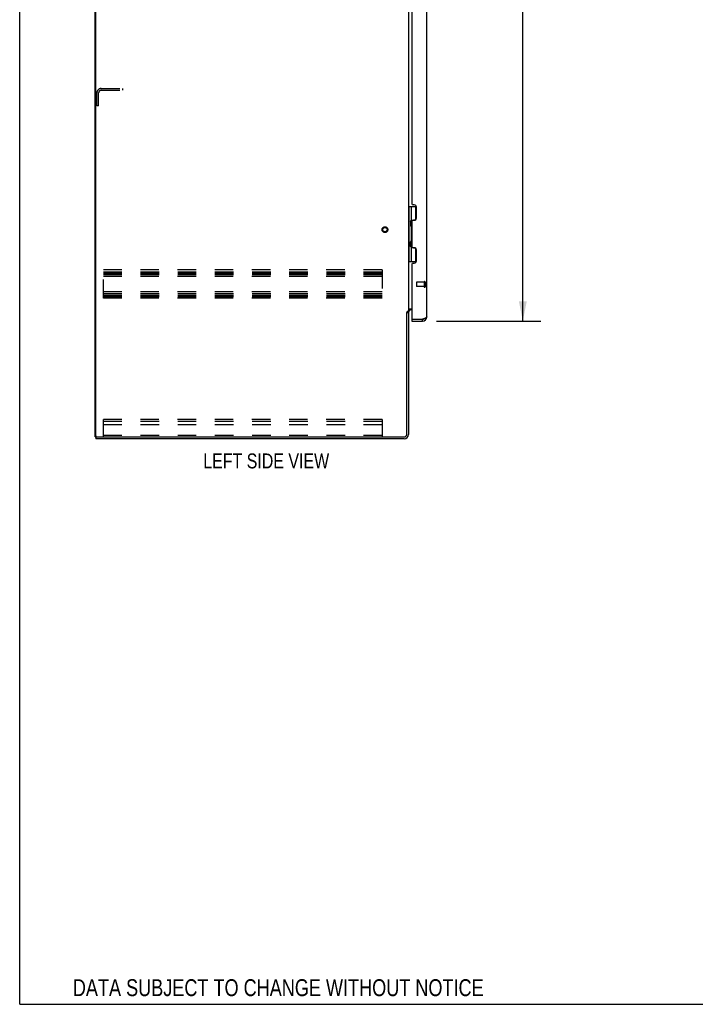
# Model space of a CAD drawing. Header units: inches. Extents: x 0 to 194, y 0 to 126.
# Tile 1 of 48: x 0 to 39, y 0 to 57. Entities that reach past the tile are written whole.
import ezdxf

# ---------------------------------------------------------------- set-up
doc = ezdxf.new("R2010")
doc.units = ezdxf.units.IN
doc.header["$LTSCALE"] = 10.674419
doc.header["$MEASUREMENT"] = 0
doc.linetypes.add('HIDDEN', pattern=[0.2, 0.1, -0.1])
doc.layers.get('0').update_dxf_attribs({"linetype": 'CONTINUOUS'})
for name, color, linetype in [('02___PRT_ALL_AXES', 7, 'CONTINUOUS'), ('DEFAULT_2', 8, 'HIDDEN'), ('DIMENSIONS', 7, 'CONTINUOUS')]:
    doc.layers.add(name, color=color, linetype=linetype)
doc.styles.get("Standard").update_dxf_attribs({"font": 'txt', "width": 0.8})
doc.dimstyles.new('DIMSTYLE_1', dxfattribs={"dimtxt": 0.970402, "dimasz": 1.141649, "dimexe": 0.09, "dimexo": 0.07, "dimgap": 0.0425, "dimtad": 0, "dimtih": 1, "dimtoh": 1, "dimzin": 4, "dimdsep": 46, "dimtxsty": 'Standard', "dimblk": '_FILLED', "dimblk1": '_FILLED', "dimblk2": '_FILLED', "dimcen": 0.09, "dimadec": 0, "dimazin": 0, "dimtfac": 1, "dimtofl": 0, "dimtmove": 0, "dimatfit": 3, "dimldrblk": '_FILLED', "dimfxl": 1, "dimtolj": 1, "dimtzin": 4, "dimarcsym": 0})

# ---------------------------------------------------------------- blocks, each defined once
blk = doc.blocks.new('_FILLED')
at = {"color": 0, "linetype": 'ByBlock'}
blk.add_solid([(0, 0), (-1, 0.2), (-1, -0.2)], dxfattribs=at)
blk = doc.blocks.new('*D12')
at = {"layer": 'DIMENSIONS', "color": 2, "linetype": 'Continuous'}
for p, q in [((23.934, 89.715), (29.918, 89.715)), ((28.891, 89.715), (28.891, 65.904)), ((28.891, 39.215), (28.891, 62.507)), ((23.934, 39.215), (29.918, 39.215))]:
    blk.add_line(p, q, dxfattribs=at)
at = {"layer": 'DIMENSIONS', "color": 2, "linetype": 'Continuous', "xscale": 1.1416490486, "yscale": 1.1416490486, "zscale": 1.1416490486}
for p, rotation in [((28.891, 89.715), 90), ((28.891, 39.215), 270)]:
    blk.add_blockref('_FILLED', p, dxfattribs=dict(at, rotation=rotation))
at = {"layer": 'DIMENSIONS', "color": 2, "linetype": 'Continuous', "insert": (28.891, 65.419), "char_height": 0.9704, "width": 3.88161, "attachment_point": 2, "line_spacing_factor": 0.9}
blk.add_mtext('50.50\\PDOORS', dxfattribs=at)

msp = doc.modelspace()

# ---------------------------------------------------------------- linework, layer by layer
at = {"color": 7, "linetype": 'Continuous'}
for p, q in [((0, 0), (0, 125.581)), ((4.327, 32.569), (4.327, 92.361)), ((22.327, 45.79), (22.772, 45.79)), ((22.366, 42.64), (22.366, 45.79)), ((22.504, 45), (22.504, 45.79)), ((22.721, 45.79), (22.721, 45.021)), ((22.44, 44.936), (22.504, 45)), ((22.44, 44.936), (22.44, 44.675)), ((22.44, 44.675), (22.504, 44.611)), ((22.456, 44.658), (22.456, 44.952)), ((22.705, 45.012), (22.641, 45.012)), ((22.504, 43.819), (22.504, 44.611)), ((22.44, 43.755), (22.504, 43.819)), ((22.44, 43.494), (22.44, 43.755)), ((22.456, 43.477), (22.456, 43.771)), ((22.44, 43.494), (22.504, 43.43)), ((22.504, 42.64), (22.504, 43.43)), ((22.641, 43.418), (22.705, 43.418)), ((22.721, 43.409), (22.721, 42.64)), ((22.327, 42.64), (22.772, 42.64)), ((22.223, 39.705), (22.327, 39.705)), ((22.527, 39.319), (22.547, 39.319)), ((22.527, 39.319), (22.527, 39.215)), ((23.134, 39.215), (23.134, 39.319)), ((4.327, 32.569), (4.441, 32.569)), ((4.379, 32.569), (4.379, 32.465)), ((0, 0), (194.08, 0))]:
    msp.add_line(p, q, dxfattribs=at)
at = {"color": 3, "linetype": 'Continuous'}
for p, q in [((4.379, 32.631), (4.379, 92.298)), ((23.381, 39.461), (23.381, 89.468)), ((22.327, 89.172), (22.327, 39.757)), ((22.527, 62.737), (22.527, 45.943)), ((22.652, 45.88), (22.589, 45.88)), ((22.777, 45.125), (22.777, 45.755)), ((22.527, 44.938), (22.527, 43.492)), ((22.589, 45), (22.652, 45)), ((22.652, 43.429), (22.589, 43.429)), ((22.777, 42.674), (22.777, 43.304)), ((22.527, 42.487), (22.527, 39.339)), ((22.589, 42.549), (22.652, 42.549)), ((22.223, 32.712), (22.223, 39.717)), ((22.327, 39.757), (22.252, 39.757)), ((22.327, 39.718), (22.327, 32.711)), ((22.367, 39.913), (22.527, 39.913)), ((22.527, 39.861), (22.469, 39.861)), ((22.527, 39.215), (23.134, 39.215)), ((22.547, 39.319), (23.134, 39.319)), ((23.164, 39.33), (23.134, 39.319)), ((22.08, 32.465), (4.379, 32.465)), ((4.441, 32.569), (22.08, 32.569))]:
    msp.add_line(p, q, dxfattribs=at)
for points in [[(22.236, 39.739), (22.234, 39.735), (22.233, 39.733), (22.233, 39.732), (22.232, 39.73), (22.231, 39.729), (22.23, 39.727), (22.229, 39.725), (22.228, 39.724), (22.227, 39.722), (22.226, 39.72), (22.224, 39.718), (22.223, 39.717)], [(22.252, 39.757), (22.251, 39.756), (22.249, 39.754), (22.247, 39.753), (22.246, 39.752), (22.244, 39.75), (22.243, 39.749), (22.242, 39.747), (22.241, 39.746), (22.24, 39.745), (22.239, 39.744), (22.238, 39.742), (22.238, 39.741), (22.237, 39.74), (22.236, 39.739)], [(22.347, 39.89), (22.343, 39.887), (22.34, 39.886), (22.338, 39.885), (22.336, 39.884), (22.334, 39.882), (22.332, 39.881), (22.33, 39.879), (22.329, 39.878), (22.328, 39.876), (22.327, 39.875), (22.327, 39.873), (22.327, 39.872)], [(22.367, 39.913), (22.367, 39.911), (22.367, 39.909), (22.367, 39.907), (22.366, 39.905), (22.365, 39.904), (22.364, 39.902), (22.363, 39.9), (22.362, 39.899), (22.36, 39.897), (22.358, 39.896), (22.356, 39.895), (22.354, 39.893), (22.352, 39.892), (22.35, 39.891), (22.347, 39.89)], [(23.236, 39.357), (23.222, 39.352), (23.208, 39.346), (23.193, 39.341), (23.179, 39.335), (23.164, 39.33)], [(23.381, 39.461), (23.38, 39.456), (23.379, 39.45), (23.377, 39.445), (23.374, 39.439), (23.37, 39.434), (23.365, 39.428), (23.359, 39.423), (23.353, 39.417), (23.345, 39.412), (23.337, 39.406), (23.328, 39.401), (23.319, 39.396), (23.309, 39.39), (23.298, 39.385), (23.286, 39.379), (23.274, 39.374), (23.262, 39.368), (23.249, 39.363), (23.236, 39.357)]]:
    msp.add_lwpolyline(points, dxfattribs=at)
for centre, radius, start, end in [((22.589, 45.943), 0.0625, 180, 270), ((22.652, 45.755), 0.125, 0, 90), ((22.589, 44.938), 0.0625, 90, 180), ((22.652, 45.125), 0.125, 270, 360), ((22.589, 43.492), 0.0625, 180, 270), ((22.652, 43.304), 0.125, 0, 90), ((22.589, 42.487), 0.0625, 90, 180), ((22.652, 42.674), 0.125, 270, 360), ((22.469, 39.718), 0.142, 90, 180), ((22.547, 39.339), 0.02, 180, 270), ((23.134, 39.461), 0.246, 270, 360), ((4.441, 32.631), 0.0625, 180, 270), ((22.08, 32.712), 0.143, 270, 360), ((22.08, 32.711), 0.246, 270, 360)]:
    msp.add_arc(centre, radius, start, end, dxfattribs=at)
at = {"color": 7, "linetype": 'Continuous'}
for centre, radius, start, end in [((22.441, 44.908), 0.116, 33.6599, 57.1581), ((22.441, 44.702), 0.116, 302.8419, 317.6099), ((22.976, 44.435), 0.472, 162.1337, 180), ((22.976, 43.994), 0.472, 180, 197.8663), ((22.441, 43.727), 0.116, 42.3901, 57.1581), ((22.441, 43.521), 0.116, 302.8419, 326.338), ((23.134, 39.461), 0.142, 270, 311.3835), ((23.217, 39.63), 0.29, 265.412, 268.4731)]:
    msp.add_arc(centre, radius, start, end, dxfattribs=at)
at = {"layer": '02___PRT_ALL_AXES', "color": 8, "linetype": 'HIDDEN'}
for p, q in [((23.234, 41.443), (22.787, 41.443)), ((23.234, 41.443), (23.234, 41.195)), ((23.234, 41.195), (22.787, 41.195))]:
    msp.add_line(p, q, dxfattribs=at)
msp.add_circle((20.973, 44.465), 0.124, dxfattribs=at)
at = {"layer": 'DEFAULT_2', "color": 8, "linetype": 'HIDDEN'}
for p, q in [((4.677, 52.569), (5.931, 52.569)), ((5.931, 52.465), (5.931, 52.569)), ((4.431, 51.569), (4.431, 52.322)), ((4.535, 51.569), (4.535, 52.322)), ((4.677, 52.465), (5.931, 52.465)), ((4.535, 51.569), (4.431, 51.569)), ((20.806, 42.152), (4.806, 42.152)), ((4.806, 40.527), (4.806, 42.152)), ((4.806, 42.048), (20.806, 42.048)), ((4.806, 41.958), (20.806, 41.958)), ((4.806, 41.881), (20.806, 41.881)), ((20.806, 42.152), (20.806, 40.527)), ((20.806, 41.777), (4.806, 41.777)), ((22.777, 41.433), (22.777, 41.205)), ((23.234, 41.461), (23.234, 41.177)), ((23.277, 41.461), (23.277, 41.177)), ((20.806, 40.902), (4.806, 40.902)), ((4.806, 40.798), (20.806, 40.798)), ((4.806, 40.708), (20.806, 40.708)), ((4.806, 40.631), (20.806, 40.631)), ((20.806, 40.527), (4.806, 40.527)), ((20.806, 33.569), (4.806, 33.569)), ((4.806, 32.569), (4.806, 33.569)), ((4.806, 33.465), (20.806, 33.465)), ((4.806, 33.464), (20.806, 33.464)), ((20.806, 33.569), (20.806, 32.569)), ((4.806, 33.288), (20.806, 33.288)), ((4.806, 32.673), (20.806, 32.673))]:
    msp.add_line(p, q, dxfattribs=at)
for radius in [0.164, 0.124]:
    msp.add_circle((20.973, 44.465), radius, dxfattribs=at)
for centre, radius, start, end in [((4.677, 52.322), 0.246, 90, 180), ((4.677, 52.322), 0.142, 90, 180), ((22.787, 41.433), 0.01, 90, 180), ((23.255, 41.461), 0.0215, 0, 180), ((22.787, 41.205), 0.01, 180, 270), ((23.255, 41.177), 0.0215, 180, 360)]:
    msp.add_arc(centre, radius, start, end, dxfattribs=at)

# ---------------------------------------------------------------- texts
at = {"layer": 'DIMENSIONS', "color": 2, "linetype": 'Continuous', "attachment_point": 2, "line_spacing_factor": 0.9}
for s, insert, char_height, width in [('LEFT SIDE VIEW', (14.156, 31.618), 0.85624, 9.58985), ('DATA SUBJECT TO CHANGE WITHOUT NOTICE', (14.847, 1.44), 0.9704, 28.72389)]:
    msp.add_mtext(s, dxfattribs=dict(at, insert=insert, char_height=char_height, width=width))

# ---------------------------------------------------------------- dimensions: what is measured, and where the dimension line sits
at = {"layer": 'DIMENSIONS', "color": 2, "linetype": 'Continuous'}
dim = msp.add_linear_dim(base=(28.891, 89.715), p1=(23.864, 39.215), p2=(23.864, 89.715), angle=90, text='<>\\PDOORS', dimstyle='DIMSTYLE_1', dxfattribs=at)
dim.commit()
dim.dimension.update_dxf_attribs({"geometry": '*D12', "text_midpoint": (28.891, 64.206), "dimtype": 160})

doc.saveas('drawing.dxf')
